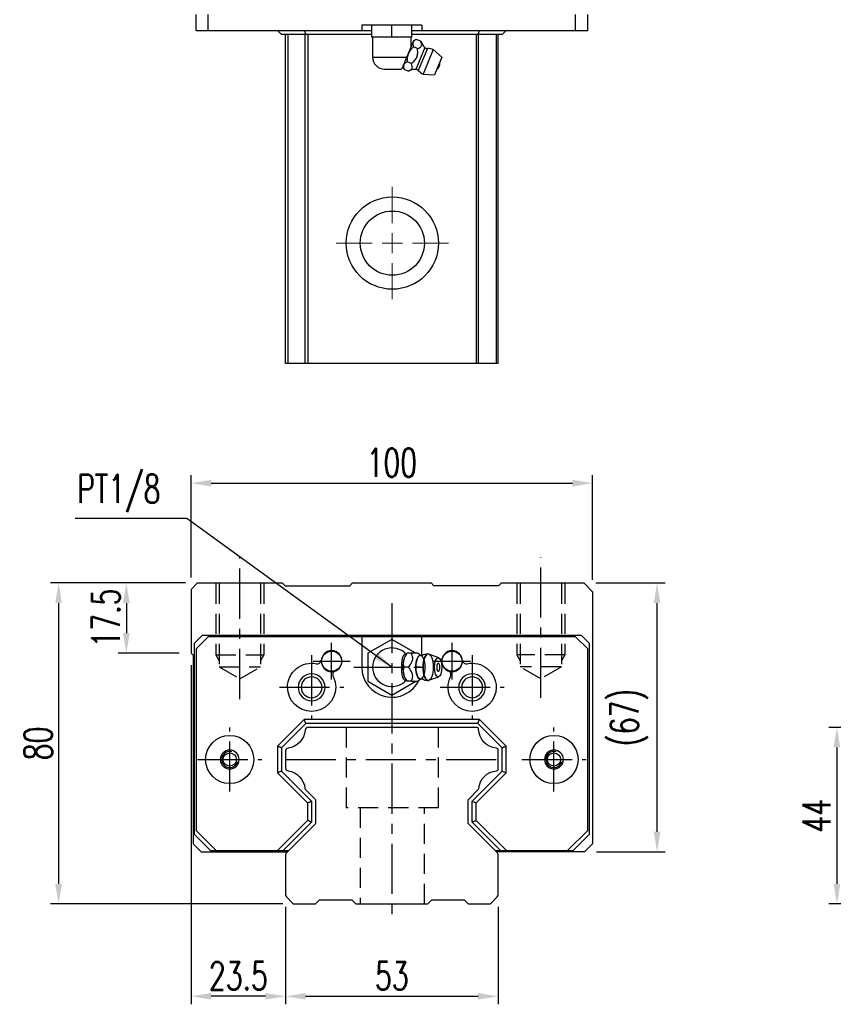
# Model space of a CAD drawing. Header units: millimetres. Extents: x 716 to 1262, y 158 to 658.
# Tile 1 of 3: x 716 to 919, y 163 to 409. Entities that reach past the tile are written whole.
import ezdxf

# ---------------------------------------------------------------- set-up
doc = ezdxf.new("R2010")
doc.units = ezdxf.units.MM
doc.header["$LTSCALE"] = 10
doc.linetypes.add('CENTER', pattern=[2, 1.25, -0.25, 0.25, -0.25])
doc.linetypes.add('DASHED', pattern=[0.75, 0.5, -0.25])
for name, color, linetype in [('2', 7, 'Continuous'), ('4', 7, 'Continuous'), ('CL', 1, 'CENTER'), ('DIM', 4, 'Continuous'), ('HID', 2, 'DASHED'), ('OUT', 3, 'Continuous')]:
    doc.layers.add(name, color=color, linetype=linetype)
doc.styles.add('DIM-7', font='SIMPLEX.shx', dxfattribs={"width": 0.7, "bigfont": 'chineset.shx'})
doc.dimstyles.new('CNS', dxfattribs={"dimtxt": 3.5, "dimasz": 2.5, "dimexe": 1, "dimexo": 1.5, "dimgap": 0.09, "dimtad": 0, "dimdsep": 46, "dimtxsty": 'DIM-7', "dimcen": 0.09, "dimclrd": 1, "dimclre": 1, "dimclrt": 4, "dimadec": 0, "dimazin": 0, "dimtfac": 1, "dimtix": 1, "dimtmove": 2, "dimatfit": 3, "dimfxl": 1, "dimtvp": 0.971429, "dimtolj": 1, "dimarcsym": 0})

# ---------------------------------------------------------------- blocks, each defined once
blk = doc.blocks.new('*D64')
at = {"layer": 'DEFPOINTS', "color": 0}
for p in [(782.7, 190.45), (835.7, 190.45), (835.7, 165.14)]:
    blk.add_point(p, dxfattribs=at)
at = {"layer": 'DIM', "color": 7, "lineweight": -2}
for p, q in [((782.7, 187.45), (782.7, 163.14)), ((835.7, 187.45), (835.7, 163.14)), ((787.7, 165.14), (830.7, 165.14))]:
    blk.add_line(p, q, dxfattribs=at)
at = {"layer": 'DIM', "color": 7}
for points in [[(787.7, 165.97), (787.7, 164.31), (782.7, 165.14)], [(830.7, 165.97), (830.7, 164.31), (835.7, 165.14)]]:
    blk.add_solid(points, dxfattribs=at)
at = {"layer": 'DIM', "color": 7, "insert": (809.2, 170.24), "char_height": 7, "attachment_point": 5, "style": 'DIM-7'}
blk.add_mtext('\\A1;53', dxfattribs=at)
blk = doc.blocks.new('*D65')
at = {"layer": 'DEFPOINTS', "color": 0}
for p in [(759.2, 250.64), (782.7, 190.45), (759.2, 165.14)]:
    blk.add_point(p, dxfattribs=at)
at = {"layer": 'DIM', "color": 7, "lineweight": -2}
for p, q in [((759.2, 247.64), (759.2, 163.14)), ((782.7, 187.45), (782.7, 163.14)), ((777.7, 165.14), (764.2, 165.14))]:
    blk.add_line(p, q, dxfattribs=at)
at = {"layer": 'DIM', "color": 7}
for points in [[(764.2, 165.97), (764.2, 164.31), (759.2, 165.14)], [(777.7, 165.97), (777.7, 164.31), (782.7, 165.14)]]:
    blk.add_solid(points, dxfattribs=at)
at = {"layer": 'DIM', "color": 7, "insert": (770.95, 170.24), "char_height": 7, "attachment_point": 5, "style": 'DIM-7'}
blk.add_mtext('\\A1;23.5', dxfattribs=at)
blk = doc.blocks.new('*D56')
at = {"layer": 'DEFPOINTS', "color": 0}
for p in [(760.81, 268.14), (743.04, 250.64), (759.2, 250.64)]:
    blk.add_point(p, dxfattribs=at)
at = {"layer": 'DIM', "color": 7, "lineweight": -2}
for p, q in [((757.81, 268.14), (741.04, 268.14)), ((743.04, 263.14), (743.04, 255.64)), ((756.2, 250.64), (741.04, 250.64))]:
    blk.add_line(p, q, dxfattribs=at)
at = {"layer": 'DIM', "color": 7}
for points in [[(742.21, 263.14), (743.87, 263.14), (743.04, 268.14)], [(742.21, 255.64), (743.87, 255.64), (743.04, 250.64)]]:
    blk.add_solid(points, dxfattribs=at)
at = {"layer": 'DIM', "color": 7, "insert": (737.94, 259.39), "char_height": 7, "attachment_point": 5, "rotation": 90, "style": 'DIM-7'}
blk.add_mtext('\\A1;17.5', dxfattribs=at)
blk = doc.blocks.new('*D66')
at = {"layer": 'DEFPOINTS', "color": 0}
for p in [(760.81, 268.14), (726.16, 188.14), (785.01, 188.14)]:
    blk.add_point(p, dxfattribs=at)
at = {"layer": 'DIM', "color": 7, "lineweight": -2}
for p, q in [((757.81, 268.14), (724.16, 268.14)), ((726.16, 263.14), (726.16, 193.14)), ((782.01, 188.14), (724.16, 188.14))]:
    blk.add_line(p, q, dxfattribs=at)
at = {"layer": 'DIM', "color": 7}
for points in [[(725.32, 263.14), (726.99, 263.14), (726.16, 268.14)], [(725.32, 193.14), (726.99, 193.14), (726.16, 188.14)]]:
    blk.add_solid(points, dxfattribs=at)
at = {"layer": 'DIM', "color": 7, "insert": (721.06, 228.14), "char_height": 7, "attachment_point": 5, "rotation": 90, "style": 'DIM-7'}
blk.add_mtext('\\A1;80', dxfattribs=at)
blk = doc.blocks.new('*D67')
at = {"layer": 'DEFPOINTS', "color": 0}
for p in [(857, 268.14), (875.28, 268.14), (857.2, 201.14)]:
    blk.add_point(p, dxfattribs=at)
at = {"layer": 'DIM', "color": 7, "lineweight": -2}
for p, q in [((860, 268.14), (877.28, 268.14)), ((875.28, 206.14), (875.28, 263.14)), ((860.2, 201.14), (877.28, 201.14))]:
    blk.add_line(p, q, dxfattribs=at)
at = {"layer": 'DIM', "color": 7}
for points in [[(874.45, 263.14), (876.12, 263.14), (875.28, 268.14)], [(874.45, 206.14), (876.12, 206.14), (875.28, 201.14)]]:
    blk.add_solid(points, dxfattribs=at)
at = {"layer": 'DIM', "color": 7, "insert": (868.35, 234.64), "char_height": 7, "attachment_point": 5, "rotation": 90, "style": 'DIM-7'}
blk.add_mtext('\\A1;(67)', dxfattribs=at)
blk = doc.blocks.new('*D57')
at = {"layer": 'DEFPOINTS', "color": 0}
for p in [(940.86, 232.14), (920.1, 188.14), (940.86, 188.14)]:
    blk.add_point(p, dxfattribs=at)
at = {"layer": 'DIM', "color": 7, "lineweight": -2}
for p, q in [((937.86, 232.14), (918.1, 232.14)), ((920.1, 227.14), (920.1, 193.14)), ((937.86, 188.14), (918.1, 188.14))]:
    blk.add_line(p, q, dxfattribs=at)
at = {"layer": 'DIM', "color": 7}
for points in [[(919.27, 227.14), (920.93, 227.14), (920.1, 232.14)], [(919.27, 193.14), (920.93, 193.14), (920.1, 188.14)]]:
    blk.add_solid(points, dxfattribs=at)
at = {"layer": 'DIM', "color": 7, "insert": (915, 210.14), "char_height": 7, "attachment_point": 5, "rotation": 90, "style": 'DIM-7'}
blk.add_mtext('\\A1;44', dxfattribs=at)
blk = doc.blocks.new('*D76')
at = {"layer": 'DEFPOINTS', "color": 0}
for p in [(859.2, 293.01), (759.2, 266.54), (859.2, 265.94)]:
    blk.add_point(p, dxfattribs=at)
at = {"layer": 'DIM', "color": 7, "lineweight": -2}
for p, q in [((759.2, 269.54), (759.2, 295.01)), ((859.2, 268.94), (859.2, 295.01)), ((764.2, 293.01), (854.2, 293.01))]:
    blk.add_line(p, q, dxfattribs=at)
at = {"layer": 'DIM', "color": 7}
for points in [[(764.2, 293.84), (764.2, 292.17), (759.2, 293.01)], [(854.2, 293.84), (854.2, 292.17), (859.2, 293.01)]]:
    blk.add_solid(points, dxfattribs=at)
at = {"layer": 'DIM', "color": 7, "insert": (809.2, 298.11), "char_height": 7, "attachment_point": 5, "style": 'DIM-7'}
blk.add_mtext('\\A1;100', dxfattribs=at)
blk = doc.blocks.new('SW_CENTERMARKSYMBOL_6')
at = {"color": 0, "linetype": 'Continuous', "lineweight": 18}
for p, q in [((0, 5), (0, 14)), ((0, 0), (0, 2.5)), ((-5, 0), (-14, 0)), ((0, 0), (-2.5, 0)), ((0, 0), (0, -2.5)), ((0, 0), (2.5, 0)), ((5, 0), (14, 0)), ((0, -5), (0, -14))]:
    blk.add_line(p, q, dxfattribs=at)

msp = doc.modelspace()

# ---------------------------------------------------------------- linework, layer by layer
at = {"color": 7, "linetype": 'Continuous', "lineweight": 25}
for p, q in [((760.402, 405.829), (760.402, 409.829)), ((763.402, 405.829), (763.402, 409.829)), ((855.002, 405.829), (855.002, 409.829)), ((858.002, 405.829), (858.002, 409.829)), ((760.402, 405.829), (763.402, 405.829)), ((763.402, 405.829), (801.702, 405.829)), ((780.768, 405.764), (780.675, 405.829)), ((780.702, 405.829), (781.702, 404.829)), ((787.375, 405.829), (787.789, 404.829)), ((816.702, 407.179), (801.702, 407.179)), ((801.702, 407.179), (801.702, 405.829)), ((801.702, 405.829), (804.202, 405.829)), ((804.202, 404.179), (804.202, 407.179)), ((809.202, 404.179), (809.202, 407.179)), ((814.202, 404.179), (814.202, 407.179)), ((814.202, 405.829), (816.702, 405.829)), ((816.702, 407.179), (816.702, 405.829)), ((816.702, 405.829), (855.002, 405.829)), ((831.031, 405.829), (830.617, 404.829)), ((837.702, 405.829), (836.702, 404.829)), ((837.73, 405.829), (837.637, 405.764)), ((855.002, 405.829), (858.002, 405.829)), ((787.789, 404.829), (781.702, 404.829)), ((782.702, 322.829), (782.702, 404.829)), ((783.345, 322.829), (783.345, 404.829)), ((787.569, 322.829), (787.569, 404.829)), ((804.202, 404.829), (787.789, 404.829)), ((788.317, 322.829), (788.317, 404.829)), ((809.202, 404.179), (804.202, 404.179)), ((804.402, 404.179), (804.402, 399.179)), ((814.202, 404.179), (809.202, 404.179)), ((814.588, 403.265), (812.766, 398.867)), ((814.002, 401.852), (814.002, 404.179)), ((830.617, 404.829), (814.202, 404.829)), ((815.36, 403.585), (814.588, 403.265)), ((816.36, 403.171), (815.36, 403.585)), ((830.324, 322.829), (830.324, 404.829)), ((836.702, 404.829), (830.617, 404.829)), ((830.823, 322.829), (830.823, 404.829)), ((835.254, 322.829), (835.254, 404.829)), ((835.702, 322.829), (835.702, 404.829)), ((815.587, 401.304), (814.587, 401.718)), ((817.421, 401.562), (815.155, 396.091)), ((818.058, 401.305), (815.787, 395.823)), ((819.519, 401.06), (816.994, 394.963)), ((821.669, 399.195), (819.519, 401.06)), ((804.402, 399.179), (812.895, 399.179)), ((814.04, 397.57), (813.041, 397.985)), ((821.669, 399.195), (819.832, 394.761)), ((807.402, 396.179), (811.002, 396.179)), ((811.947, 396.89), (812.267, 396.118)), ((813.267, 395.704), (812.267, 396.118)), ((816.994, 394.963), (819.832, 394.761)), ((783.345, 322.829), (782.702, 322.829)), ((787.569, 322.829), (783.345, 322.829)), ((788.317, 322.829), (787.569, 322.829)), ((830.324, 322.829), (788.317, 322.829)), ((830.823, 322.829), (830.324, 322.829)), ((835.254, 322.829), (830.823, 322.829)), ((835.702, 322.829), (835.254, 322.829))]:
    msp.add_line(p, q, dxfattribs=at)
for radius in [11.5, 8]:
    msp.add_circle((809.32, 352.829), radius, dxfattribs=at)
for centre, radius, start, end in [((821.835, 405.626), 6, 204.03595, 222.63712), ((818.01, 402.104), 0.8, 222.63712, 273.45127), ((818.256, 398.011), 3.3, 67.5, 93.45127), ((807.402, 399.179), 3, 180, 270), ((819.35, 397.558), 1.817, 304.10151, 10.89849), ((811.002, 399.179), 3, 270, 283.68025), ((815.402, 390.096), 6, 92.36288, 110.89391), ((815.188, 395.292), 0.8, 41.54873, 92.36288), ((818.256, 398.011), 3.3, 221.54873, 247.5)]:
    msp.add_arc(centre, radius, start, end, dxfattribs=at)
for points, knots in [([(815.36, 403.585), (815.154, 403.5), (814.968, 403.402), (814.739, 403.225), (814.672, 403.161), (814.556, 403.021), (814.509, 402.944), (814.407, 402.7), (814.39, 402.519), (814.438, 402.129), (814.501, 401.926), (814.587, 401.718)], [0, 0, 0, 0, 0.25, 0.25, 0.375, 0.375, 0.5, 0.5, 0.75, 0.75, 1, 1, 1, 1]), ([(815.587, 401.304), (815.802, 401.386), (816.013, 401.472), (816.282, 401.633), (816.364, 401.693), (816.498, 401.826), (816.551, 401.9), (816.62, 402.066), (816.635, 402.157), (816.635, 402.346), (816.62, 402.445), (816.543, 402.75), (816.455, 402.96), (816.36, 403.171)], [0, 0, 0, 0, 0.25, 0.25, 0.375, 0.375, 0.5, 0.5, 0.625, 0.625, 0.75, 0.75, 1, 1, 1, 1]), ([(814.587, 401.718), (814.321, 401.488), (814.072, 401.24), (813.632, 400.685), (813.449, 400.385), (813.247, 399.897), (813.191, 399.727), (813.106, 399.386), (813.075, 399.213), (813.015, 398.69), (813.016, 398.333), (813.041, 397.985)], [0, 0, 0, 0, 0.25, 0.25, 0.5, 0.5, 0.625, 0.625, 0.75, 0.75, 1, 1, 1, 1]), ([(814.04, 397.57), (814.317, 397.799), (814.588, 398.033), (814.954, 398.426), (815.069, 398.566), (815.27, 398.861), (815.356, 399.017), (815.494, 399.348), (815.544, 399.522), (815.61, 399.873), (815.628, 400.051), (815.648, 400.59), (815.621, 400.948), (815.587, 401.304)], [0, 0, 0, 0, 0.25, 0.25, 0.375, 0.375, 0.5, 0.5, 0.625, 0.625, 0.75, 0.75, 1, 1, 1, 1]), ([(812.895, 399.179), (812.809, 398.971), (812.636, 398.553), (812.358, 397.883), (812.112, 397.288), (811.916, 396.815), (811.755, 396.427), (811.683, 396.252), (811.698, 396.289), (811.703, 396.302)], [0, 0, 0, 0, 0.1322509, 0.2649098, 0.3927052, 0.5165745, 0.6475103, 0.8744064, 1, 1, 1, 1]), ([(813.041, 397.985), (812.834, 397.899), (812.648, 397.801), (812.42, 397.625), (812.352, 397.561), (812.237, 397.42), (812.189, 397.343), (812.087, 397.099), (812.07, 396.918), (812.118, 396.528), (812.181, 396.325), (812.267, 396.118)], [0, 0, 0, 0, 0.25, 0.25, 0.375, 0.375, 0.5, 0.5, 0.75, 0.75, 1, 1, 1, 1]), ([(813.267, 395.704), (813.483, 395.786), (813.693, 395.872), (813.962, 396.032), (814.044, 396.092), (814.178, 396.225), (814.231, 396.299), (814.3, 396.465), (814.316, 396.556), (814.315, 396.745), (814.3, 396.844), (814.223, 397.15), (814.135, 397.36), (814.04, 397.57)], [0, 0, 0, 0, 0.25, 0.25, 0.375, 0.375, 0.5, 0.5, 0.625, 0.625, 0.75, 0.75, 1, 1, 1, 1])]:
    msp.add_open_spline(points, degree=3, knots=knots, dxfattribs=at)
at = {"layer": '2', "color": 7, "linetype": 'Continuous'}
for p, q in [((809.202, 254.071), (803.202, 250.607)), ((815.202, 250.607), (809.202, 254.071)), ((803.202, 250.607), (803.202, 243.678)), ((813.03, 250.644), (812.722, 250.278)), ((815.643, 250.642), (814.047, 250.642)), ((820.879, 249.519), (818.432, 250.411)), ((803.202, 243.678), (809.202, 240.214)), ((809.202, 240.214), (815.202, 243.678)), ((812.722, 244.007), (813.03, 243.641)), ((818.432, 243.874), (820.879, 244.765))]:
    msp.add_line(p, q, dxfattribs=at)
at = {"layer": '2', "color": 0, "linetype": 'Continuous'}
for p, q in [((830.324, 232.142), (788.317, 232.142)), ((782.702, 226.213), (782.702, 222.071)), ((835.702, 221.85), (835.702, 226.434)), ((787.702, 216.643), (790.056, 214.29)), ((828.349, 214.287), (830.703, 216.641)), ((790.202, 213.936), (790.202, 208.348)), ((828.202, 208.35), (828.202, 213.934)), ((790.056, 207.994), (782.995, 200.933)), ((835.409, 200.936), (828.349, 207.997)), ((782.702, 200.226), (782.702, 190.454)), ((835.702, 190.451), (835.702, 200.229)), ((782.922, 189.924), (784.484, 188.362)), ((790.204, 188.142), (791.203, 189.141)), ((791.203, 189.142), (799.203, 189.142)), ((799.203, 189.143), (800.203, 188.142)), ((818.203, 188.142), (819.203, 189.142)), ((819.203, 189.142), (827.203, 189.142)), ((827.203, 189.143), (828.203, 188.143)), ((833.924, 188.362), (835.483, 189.921)), ((785.014, 188.142), (790.204, 188.142)), ((800.203, 188.142), (818.203, 188.142)), ((828.203, 188.142), (833.393, 188.142))]:
    msp.add_line(p, q, dxfattribs=at)
at = {"layer": '2', "color": 0, "linetype": 'DASHED'}
for p, q in [((797.82, 232.142), (797.82, 212.142)), ((820.82, 212.142), (820.82, 232.142)), ((820.82, 212.142), (797.82, 212.142)), ((801.32, 212.142), (801.32, 188.142)), ((817.32, 188.142), (817.32, 212.142))]:
    msp.add_line(p, q, dxfattribs=at)
at = {"layer": '2', "color": 7, "linetype": 'Continuous'}
for centre, radius, start, end in [((809.202, 247.142), 4.8, 41.84413, 318.15588), ((819.351, 247.142), 1.817, 0, 25.36197), ((819.351, 247.142), 1.817, 334.63803, 0)]:
    msp.add_arc(centre, radius, start, end, dxfattribs=at)
at = {"layer": '2', "color": 0, "linetype": 'Continuous', "extrusion": (0, 0, -1)}
for centre, radius, start, end in [((-782.635, 231.854), 4.95, 184.64882, 261.76029), ((-835.77, 231.854), 4.95, 275.97572, 357.77095), ((-782.635, 216.429), 4.95, 98.23971, 174.02214), ((-835.77, 216.429), 4.95, 5.95157, 84.02428), ((-789.702, 213.936), 0.5, 135, 180), ((-828.702, 213.934), 0.5, 0, 45.00002), ((-789.702, 208.348), 0.5, 180, 224.99999), ((-828.702, 208.35), 0.5, 315, 0)]:
    msp.add_arc(centre, radius, start, end, dxfattribs=at)
at = {"layer": '2', "color": 0, "linetype": 'Continuous'}
for centre, radius, start, end in [((788.317, 231.392), 0.75, 90, 175.35118), ((830.324, 231.642), 0.5, 2.22905, 90), ((783.452, 226.213), 0.75, 98.23971, 180), ((835.202, 226.434), 0.5, 0, 84.02428), ((783.452, 222.071), 0.75, 180, 261.76029), ((835.202, 221.85), 0.5, 275.97572, 0), ((788.056, 216.997), 0.5, 185.97786, 225), ((830.349, 216.995), 0.5, 314.99998, 354.04843), ((783.702, 200.226), 1, 135.00001, 180), ((834.702, 200.229), 1, 0, 45), ((783.452, 190.454), 0.75, 180, 225.00008), ((834.952, 190.451), 0.75, 314.99994, 0), ((785.014, 188.892), 0.75, 225.00008, 270), ((833.393, 188.892), 0.75, 270, 314.99994)]:
    msp.add_arc(centre, radius, start, end, dxfattribs=at)
at = {"layer": '2', "color": 7, "linetype": 'Continuous'}
for centre, major_axis, start_param, end_param in [((813.268, 247.142), (0, 3.445), 0.4270949, 2.7144982), ((818.257, 247.142), (0, 3.3), 0, 3.1415926), ((818.257, 247.142), (0, 3.3), 6.1447586, 6.2831853), ((816.29, 247.142), (0, 2.962), 0, 3.1415928), ((816.29, 247.142), (0, 2.962), 6.0887993, 6.2831853), ((820.752, 247.142), (0, 1), 0, 3.1415928), ((820.752, 247.142), (0, 1), 5.6040129, 6.2831853), ((820.752, 247.142), (0, 1), 3.1415926, 3.8208643), ((816.29, 247.142), (0, 2.962), 3.1415926, 3.3370582), ((818.257, 247.142), (0, 3.3), 3.1415927, 3.2801171)]:
    msp.add_ellipse(centre, major_axis=major_axis, ratio=0.382683, start_param=start_param, end_param=end_param, dxfattribs=at)
for centre, major_axis in [((818.257, 247.142), (0, 3.3)), ((816.29, 247.142), (0, 2.962)), ((820.752, 247.142), (0, 2.4))]:
    msp.add_ellipse(centre, major_axis=major_axis, ratio=0.382683, dxfattribs=at)
for points, knots in [([(812.769, 243.954), (812.725, 243.92), (812.679, 243.896), (812.542, 243.856), (812.448, 243.87), (812.274, 243.981), (812.191, 244.076), (812.047, 244.326), (811.983, 244.482), (811.874, 244.843), (811.83, 245.052), (811.737, 245.648), (811.709, 246.059), (811.676, 247.059), (811.679, 247.664), (811.736, 248.559), (811.768, 248.867), (811.861, 249.385), (811.917, 249.608), (812.056, 249.983), (812.14, 250.14), (812.312, 250.338), (812.399, 250.394), (812.572, 250.426), (812.659, 250.405), (812.751, 250.344), (812.76, 250.338), (812.769, 250.331)], [0, 0, 0, 0, 0.0360275, 0.0360275, 0.1070265, 0.1070265, 0.1753847, 0.1753847, 0.2415106, 0.2415106, 0.3113086, 0.3113086, 0.4329125, 0.4329125, 0.6100429, 0.6100429, 0.7029399, 0.7029399, 0.7803107, 0.7803107, 0.858407, 0.858407, 0.9263707, 0.9263707, 0.9927712, 0.9927712, 1, 1, 1, 1]), ([(812.273, 247.143), (812.102, 247.69), (812.024, 248.275), (812.291, 249.497), (812.631, 250.092), (813.046, 250.642)], [0, 0, 0, 0, 0.5, 0.5, 1, 1, 1, 1]), ([(814.047, 250.642), (814.166, 250.296), (814.277, 249.942), (814.335, 249.313), (814.317, 249.045), (814.171, 248.517), (814.044, 248.255), (813.71, 247.708), (813.494, 247.423), (813.274, 247.143)], [0, 0, 0, 0, 0.316279, 0.316279, 0.5305075, 0.5305075, 0.7443494, 0.7443494, 1, 1, 1, 1]), ([(816.534, 250.046), (816.359, 250.132), (816.03, 250.318), (815.728, 250.554), (815.628, 250.657), (815.627, 250.658)], [0, 0, 0, 0, 0.4665667, 0.9926759, 1, 1, 1, 1]), ([(818.258, 250.421), (818.093, 250.431), (817.694, 250.42), (817.152, 250.275), (816.808, 250.102), (816.68, 250.024)], [0, 0, 0, 0, 0.2958099, 0.7301371, 1, 1, 1, 1]), ([(816.678, 250.041), (816.679, 250.041), (816.678, 250.04), (816.543, 250.031), (816.529, 250.04), (816.525, 250.044)], [0, 0, 0, 0, 0.2139158, 0.7161953, 1, 1, 1, 1]), ([(813.046, 243.643), (812.633, 244.19), (812.297, 244.775), (812.024, 245.997), (812.101, 246.592), (812.273, 247.142)], [0, 0, 0, 0, 0.5, 0.5, 1, 1, 1, 1]), ([(813.274, 247.142), (813.545, 246.796), (813.813, 246.442), (814.149, 245.813), (814.25, 245.545), (814.337, 245.017), (814.326, 244.755), (814.234, 244.208), (814.143, 243.923), (814.047, 243.643)], [0, 0, 0, 0, 0.316279, 0.316279, 0.5305075, 0.5305075, 0.7443494, 0.7443494, 1, 1, 1, 1]), ([(814.047, 243.642), (814.602, 243.642), (815.163, 243.642), (815.62, 243.642), (815.658, 243.642), (815.644, 243.642)], [0, 0, 0, 0, 0.6004936, 0.6004936, 1, 1, 1, 1]), ([(815.646, 243.639), (815.664, 243.657), (815.803, 243.795), (816.106, 244.024), (816.422, 244.182), (816.534, 244.232)], [0, 0, 0, 0, 0.0950335, 0.7034174, 1, 1, 1, 1]), ([(816.52, 244.238), (816.536, 244.247), (816.567, 244.267), (816.703, 244.228), (816.69, 244.239), (816.688, 244.241)], [0, 0, 0, 0, 0.3884838, 0.9316371, 1, 1, 1, 1]), ([(816.685, 244.26), (816.816, 244.18), (817.161, 244.006), (817.701, 243.866), (818.096, 243.852), (818.258, 243.86)], [0, 0, 0, 0, 0.2760067, 0.7089354, 1, 1, 1, 1])]:
    msp.add_open_spline(points, degree=3, knots=knots, dxfattribs=at)
for points, degree in [([(813.046, 250.642), (813.035, 250.642), (813.029, 250.642), (813.029, 250.642)], 3), ([(814.047, 250.642), (813.046, 250.642)], 1), ([(813.274, 247.142), (812.273, 247.142)], 1), ([(814.047, 243.642), (813.046, 243.642)], 1)]:
    msp.add_open_spline(points, degree=degree, dxfattribs=at)
at = {"layer": '4', "color": 7, "linetype": 'DASHED'}
msp.add_open_spline([(816.367, 247.142), (815.366, 247.143)], degree=1, dxfattribs=at)
at = {"layer": 'CL', "color": 0}
for p, q in [((771.336, 239.211), (771.336, 274.555)), ((846.336, 239.511), (846.336, 274.555)), ((782.702, 224.142), (835.702, 224.142))]:
    msp.add_line(p, q, dxfattribs=at)
at = {"layer": 'CL', "color": 7}
for p, q in [((809.202, 263.142), (809.202, 183.142)), ((794.202, 244.042), (794.202, 253.242)), ((824.202, 244.042), (824.202, 253.242)), ((789.202, 250.142), (789.202, 234.142)), ((789.602, 248.642), (798.802, 248.642)), ((819.602, 248.642), (828.802, 248.642)), ((829.202, 250.142), (829.202, 234.142)), ((799.702, 247.142), (818.702, 247.142)), ((781.202, 242.142), (797.202, 242.142)), ((821.202, 242.142), (837.202, 242.142)), ((768.802, 216.142), (768.802, 232.142)), ((849.602, 216.142), (849.602, 232.142)), ((760.802, 224.142), (776.802, 224.142)), ((841.602, 224.142), (857.602, 224.142))]:
    msp.add_line(p, q, dxfattribs=at)
at = {"layer": 'HID', "color": 0}
for p, q in [((765.336, 267.943), (765.336, 250.243)), ((766.186, 267.943), (766.186, 247.243)), ((776.486, 267.943), (776.486, 247.243)), ((777.336, 267.943), (777.336, 250.243)), ((840.336, 267.943), (840.336, 250.243)), ((841.186, 267.943), (841.186, 247.243)), ((851.486, 267.943), (851.486, 247.243)), ((852.336, 267.943), (852.336, 250.243)), ((765.336, 250.243), (777.336, 250.243)), ((765.336, 250.243), (766.186, 248.771)), ((777.337, 250.242), (776.487, 248.77)), ((840.334, 250.242), (841.184, 248.77)), ((852.336, 250.243), (840.336, 250.243)), ((852.335, 250.243), (851.485, 248.771)), ((766.186, 247.243), (776.486, 247.243)), ((766.186, 247.243), (771.336, 244.27)), ((771.336, 244.27), (776.486, 247.243)), ((851.486, 247.243), (841.186, 247.243)), ((846.336, 244.27), (841.186, 247.243)), ((851.486, 247.243), (846.336, 244.27))]:
    msp.add_line(p, q, dxfattribs=at)
at = {"layer": 'HID', "color": 7}
for p, q in [((780.702, 227.471), (780.702, 227.472)), ((837.702, 227.47), (837.702, 227.47)), ((788.202, 213.312), (788.202, 213.313))]:
    msp.add_line(p, q, dxfattribs=at)
at = {"layer": 'OUT', "color": 0, "linetype": 'Continuous'}
for p, q in [((760.805, 268.142), (759.202, 266.54)), ((760.805, 268.142), (781.904, 268.142)), ((782.604, 267.442), (781.904, 268.142)), ((798.704, 267.442), (799.404, 268.142)), ((799.404, 268.142), (819.003, 268.142)), ((819.703, 267.442), (819.003, 268.142)), ((835.8, 267.442), (836.5, 268.142)), ((836.5, 268.142), (857.002, 268.142)), ((857.002, 268.142), (859.202, 265.942)), ((759.202, 266.54), (759.202, 250.642)), ((782.604, 267.442), (798.704, 267.442)), ((835.8, 267.442), (819.7, 267.442)), ((859.202, 265.942), (859.202, 203.142)), ((759.202, 250.642), (759.702, 250.142)), ((759.702, 250.142), (759.702, 203.142)), ((761.702, 201.142), (759.702, 203.142)), ((857.202, 201.142), (859.202, 203.142)), ((761.702, 201.142), (783.204, 201.142)), ((857.202, 201.142), (835.203, 201.142))]:
    msp.add_line(p, q, dxfattribs=at)
at = {"layer": 'OUT', "color": 7}
for p, q in [((760.002, 253.143), (762.002, 255.142)), ((760.002, 205.442), (760.002, 253.143)), ((763.402, 254.742), (760.402, 251.742)), ((762.002, 255.142), (856.403, 255.142)), ((855.002, 254.742), (763.402, 254.742)), ((801.702, 254.742), (801.702, 247.142)), ((816.702, 250.038), (816.702, 254.742)), ((858.002, 251.742), (855.002, 254.742)), ((856.403, 255.142), (858.402, 253.143)), ((858.402, 253.143), (858.402, 205.442)), ((760.402, 251.742), (760.402, 206.442)), ((858.002, 206.442), (858.002, 251.742)), ((787.373, 234.142), (780.702, 227.471)), ((787.788, 233.142), (781.702, 227.057)), ((831.03, 234.142), (787.373, 234.142)), ((787.788, 233.142), (787.373, 234.142)), ((830.615, 233.142), (787.788, 233.142)), ((836.702, 227.055), (830.615, 233.142)), ((837.702, 227.47), (831.03, 234.142)), ((780.702, 227.471), (780.702, 220.812)), ((781.702, 227.057), (781.702, 221.227)), ((836.702, 221.228), (836.702, 227.055)), ((837.702, 220.814), (837.702, 227.47)), ((781.702, 221.227), (789.202, 213.727)), ((829.202, 213.728), (836.702, 221.228)), ((836.702, 221.228), (837.702, 220.814)), ((780.702, 220.812), (788.202, 213.312)), ((830.202, 213.314), (837.702, 220.814)), ((789.202, 213.727), (789.202, 208.555)), ((829.202, 208.555), (829.202, 213.728)), ((829.202, 213.728), (830.202, 213.314)), ((788.202, 213.312), (788.202, 208.97)), ((830.202, 208.97), (830.202, 213.314)), ((788.202, 208.97), (780.675, 201.442)), ((837.73, 201.442), (830.202, 208.97)), ((760.402, 206.442), (765.402, 201.442)), ((789.202, 208.555), (782.089, 201.442)), ((836.315, 201.442), (829.202, 208.555)), ((853.002, 201.442), (858.002, 206.442)), ((760.002, 205.442), (764.002, 201.442)), ((854.402, 201.442), (858.402, 205.442)), ((764.002, 201.442), (765.402, 201.442)), ((765.402, 201.442), (783.504, 201.442)), ((834.903, 201.442), (853.002, 201.442)), ((853.002, 201.442), (854.402, 201.442))]:
    msp.add_line(p, q, dxfattribs=at)
for centre, radius in [((794.202, 248.632), 2.5), ((824.202, 248.632), 2.5), ((768.802, 224.142), 1.65), ((849.602, 224.142), 1.65)]:
    msp.add_circle(centre, radius, dxfattribs=at)
at = {"layer": 'OUT', "color": 7, "extrusion": (0, 0, -1)}
for centre in [(-789.202, 242.142), (-829.202, 242.142)]:
    msp.add_circle(centre, 2.6, dxfattribs=at)
at = {"layer": 'OUT', "color": 7}
for centre, radius, start, end in [((794.202, 248.642), 2.6, 0, 180), ((824.202, 248.642), 2.6, 0, 180), ((790.62, 248.997), 1, 258.31645, 354.34133), ((794.202, 248.642), 2.6, 180, 0), ((824.202, 248.642), 2.6, 180, 0), ((827.785, 248.997), 1, 185.65867, 281.68355), ((789.202, 242.142), 3.35, 0, 180), ((795.464, 245.271), 1, 110.52149, 206.54637), ((809.202, 247.142), 7.5, 180, 334.50068), ((822.94, 245.271), 1, 333.45363, 69.47851), ((829.202, 242.142), 3.35, 0, 180), ((789.202, 242.142), 3.35, 180, 0), ((829.202, 242.142), 3.35, 180, 0), ((768.802, 224.142), 2.35, 0, 180), ((768.802, 224.142), 2, 75, 345), ((849.602, 224.142), 2.35, 0, 180), ((849.602, 224.142), 2, 75, 345), ((768.802, 224.142), 2.35, 180, 0), ((849.602, 224.142), 2.35, 180, 0)]:
    msp.add_arc(centre, radius, start, end, dxfattribs=at)
at = {"layer": 'OUT', "color": 7, "extrusion": (0, 0, -1)}
for centre, start, end in [((-789.202, 242.142), 0, 101.68355), ((-829.202, 242.142), 78.31645, 180), ((-789.202, 242.142), 153.45363, 180), ((-829.202, 242.142), 0, 26.54637), ((-789.202, 242.142), 180, 0), ((-829.202, 242.142), 180, 0), ((-768.802, 224.142), 0, 180), ((-849.602, 224.142), 0, 180), ((-768.802, 224.142), 180, 0), ((-849.602, 224.142), 180, 0)]:
    msp.add_arc(centre, 6, start, end, dxfattribs=at)
at = {"layer": 'OUT', "color": 7}
for points in [[(830.615, 233.142), (831.03, 234.142)], [(781.702, 227.057), (780.702, 227.471)], [(836.702, 227.055), (837.702, 227.47)], [(781.702, 221.227), (780.702, 220.813)], [(789.202, 213.727), (788.202, 213.313)], [(789.202, 208.555), (788.202, 208.97)], [(829.202, 208.555), (830.202, 208.97)]]:
    msp.add_open_spline(points, degree=1, dxfattribs=at)

# ---------------------------------------------------------------- block references
at = {"color": 7, "linetype": 'Continuous', "lineweight": 0}
msp.add_blockref('SW_CENTERMARKSYMBOL_6', (809.32, 352.829), dxfattribs=at)

# ---------------------------------------------------------------- texts
at = {"layer": 'DIM', "color": 0, "insert": (751.555, 285.795), "char_height": 7, "attachment_point": 9, "style": 'DIM-7'}
msp.add_mtext('\\A1;PT1/8', dxfattribs=at)

# ---------------------------------------------------------------- dimensions: what is measured, and where the dimension line sits
at = {"layer": 'DIM', "color": 0}
for base, p1, p2, picture, middle in [((859.202, 293.007), (759.202, 266.54), (859.202, 265.942), '*D76', (809.202, 298.107)), ((759.202, 165.14), (782.702, 190.454), (759.202, 250.642), '*D65', (770.952, 170.24)), ((835.702, 165.14), (782.702, 190.454), (835.702, 190.454), '*D64', (809.202, 170.24))]:
    dim = msp.add_linear_dim(base=base, p1=p1, p2=p2, dimstyle='CNS', override={"dimscale": 2, "dimgap": 0.8, "dimtad": 1, "dimclrd": 7, "dimclre": 7, "dimclrt": 7, "dimadec": 2, "dimazin": 2, "dimtmove": 1}, dxfattribs=at)
    dim.commit()
    dim.dimension.update_dxf_attribs({"geometry": picture, "text_midpoint": middle})
for base, p1, p2, picture, middle in [((726.158, 188.142), (760.805, 268.142), (785.014, 188.142), '*D66', (721.058, 228.142)), ((743.042, 250.642), (760.805, 268.142), (759.202, 250.642), '*D56', (737.942, 259.392)), ((920.099, 188.142), (940.858, 232.142), (940.858, 188.142), '*D57', (914.999, 210.142))]:
    dim = msp.add_linear_dim(base=base, p1=p1, p2=p2, angle=90, dimstyle='CNS', override={"dimscale": 2, "dimgap": 0.8, "dimtad": 1, "dimclrd": 7, "dimclre": 7, "dimclrt": 7, "dimadec": 2, "dimazin": 2, "dimtmove": 1}, dxfattribs=at)
    dim.commit()
    dim.dimension.update_dxf_attribs({"geometry": picture, "text_midpoint": middle})
dim = msp.add_linear_dim(base=(875.285, 268.142), p1=(857.202, 201.142), p2=(857.002, 268.142), angle=90, text='(<>)', dimstyle='CNS', override={"dimscale": 2, "dimgap": 0.8, "dimtad": 1, "dimclrd": 7, "dimclre": 7, "dimclrt": 7, "dimadec": 2, "dimazin": 2, "dimtmove": 1}, dxfattribs=at)
dim.commit()
dim.dimension.update_dxf_attribs({"geometry": '*D67', "text_midpoint": (868.352, 234.642)})

# ---------------------------------------------------------------- leaders
at = {"layer": 'DIM', "color": 0, "annotation_type": 0, "has_hookline": 1, "hookline_direction": 1, "text_width": 21.233}
msp.add_leader([(809.202, 247.142), (758.155, 284.195), (753.155, 284.195)], dimstyle='CNS', override={"dimscale": 2, "dimgap": 0.8, "dimtad": 1, "dimclrd": 7, "dimclre": 4, "dimadec": 2, "dimazin": 2, "dimtmove": 1}, dxfattribs=at)

doc.saveas('drawing.dxf')
